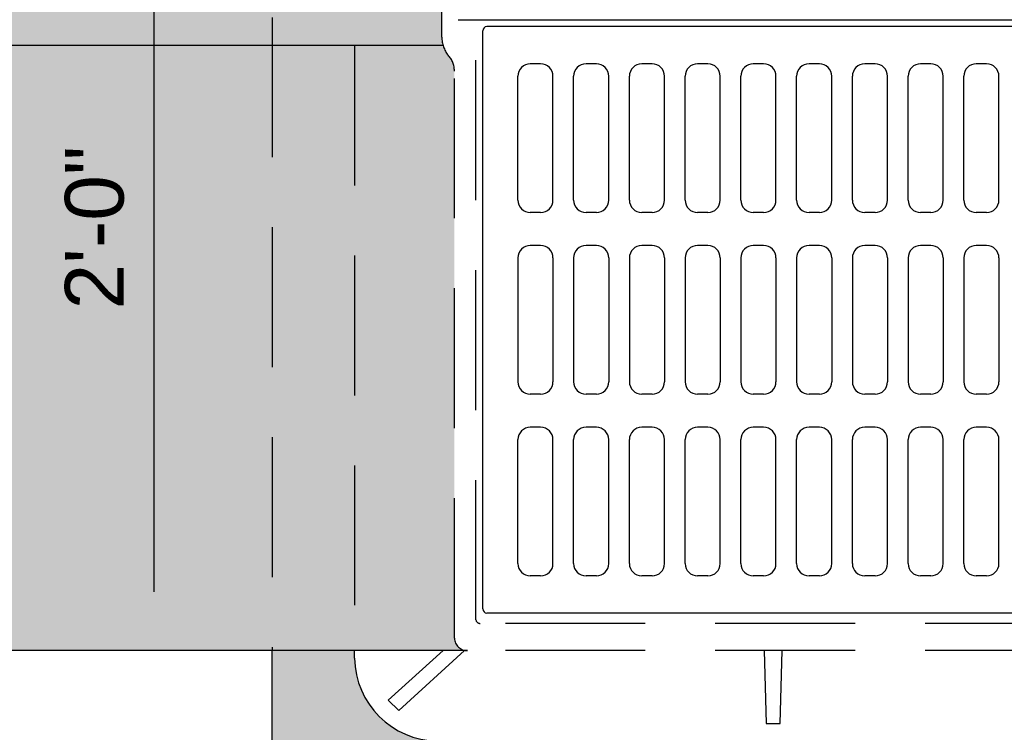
# Model space of a CAD drawing. Header units: feet. Extents: x 0 to 192, y -5 to 30.
# Tile 7 of 21: x 27.75 to 29.86, y 20.9 to 22.43. Entities that reach past the tile are written whole.
import ezdxf

# ---------------------------------------------------------------- set-up
doc = ezdxf.new("R2010")
doc.units = ezdxf.units.FT
doc.header["$MEASUREMENT"] = 0
doc.linetypes.add('F', pattern=[0.15000000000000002, 0.1, -0.05])
doc.linetypes.add('OhDOT_USTN3', pattern=[0.22, 0.165, -0.055])
for name, color, linetype in [('D-HATCH-PATT', 247, 'Continuous'), ('D-HATCH-SOLID', 255, 'Continuous'), ('D-TEXT', 9, 'Continuous'), ('DETAIL', 1, 'Continuous'), ('PV_X_EOP', 27, 'OhDOT_USTN3')]:
    doc.layers.add(name, color=color, linetype=linetype)
doc.styles.get("Standard").update_dxf_attribs({"font": 'arial.ttf'})
doc.dimstyles.get("Standard").update_dxf_attribs({"dimtxt": 0.18, "dimasz": 0.18, "dimexe": 0.18, "dimexo": 0.0625, "dimgap": 0.09, "dimtad": 0, "dimtih": 1, "dimtoh": 1, "dimdec": 4, "dimzin": 0, "dimdsep": 46, "dimtxsty": 'Standard', "dimcen": 0.09, "dimadec": 0, "dimazin": 0, "dimtfac": 1, "dimtdec": 4, "dimtofl": 0, "dimtmove": 0, "dimatfit": 3, "dimfxl": 1, "dimtolj": 1, "dimtzin": 0, "dimarcsym": 0})

# ---------------------------------------------------------------- blocks, each defined once
blk = doc.blocks.new('*D13')
at = {"layer": 'D-TEXT', "color": 0, "linetype": 'Continuous', "lineweight": -2, "transparency": 16777216}
blk.add_line((28.03931273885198, 21.19907534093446), (28.03931273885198, 22.75478686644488), dxfattribs=at)
at = {"layer": 'D-TEXT', "color": 0, "linetype": 'Continuous', "transparency": 16777216}
for points in [[(28.01831273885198, 22.75478686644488), (28.06031273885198, 22.75478686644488), (28.03931273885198, 22.88078686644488)], [(28.01831273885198, 21.19907534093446), (28.06031273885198, 21.19907534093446), (28.03931273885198, 21.07307534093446)]]:
    blk.add_solid(points, dxfattribs=at)
at = {"layer": 'Defpoints', "color": 0, "linetype": 'Continuous', "transparency": 16777216}
for p in [(28.03931273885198, 22.88078686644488), (28.29254893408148, 22.88078686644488), (28.29254893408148, 21.07307534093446)]:
    blk.add_point(p, dxfattribs=at)
at = {"layer": 'D-TEXT', "color": 0, "linetype": 'Continuous', "transparency": 16777216, "insert": (27.91198054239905, 21.9798149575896), "char_height": 0.126, "attachment_point": 5, "rotation": 90}
blk.add_mtext('\\A1;2\'-0"', dxfattribs=at)

msp = doc.modelspace()

# ---------------------------------------------------------------- hatches: boundary and pattern name
at = {"layer": 'D-HATCH-PATT', "linetype": 'Continuous'}
h = msp.add_hatch(dxfattribs=at)
h.set_pattern_fill('AR-CONC', color=256, scale=0.02125)
h.set_pattern_definition([(49.99999999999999, (-130.7826823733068, 6.369226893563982), (0.1524177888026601, -0.01333482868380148), [0.0159375, -0.1753125]), (355, (-130.7826823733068, 6.369226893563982), (-0.0294846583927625, 0.1598408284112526), [0.01275, -0.14025]), (100.45144446, (-130.7699808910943, 6.368115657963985), (0.1229331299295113, 0.1465059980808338), [0.01354479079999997, -0.1489926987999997]), (46.1842, (-130.7826823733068, 6.41172689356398), (0.2267887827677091, -0.03517284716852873), [0.02390624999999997, -0.2629687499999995]), (96.63563549, (-130.7637833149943, 6.408795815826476), (0.1986156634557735, 0.207000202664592), [0.020317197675, -0.223489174]), (351.1841639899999, (-130.7826823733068, 6.41172689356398), (0.1986156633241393, 0.2070002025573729), [0.019125, -0.2103750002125]), (21, (-130.7614323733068, 6.401101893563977), (0.1268427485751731, -0.08555651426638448), [0.0159375, -0.1753125]), (326, (-130.7614323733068, 6.401101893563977), (0.05170450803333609, 0.1540943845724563), [0.01275, -0.14025]), (71.45144474, (-130.7508621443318, 6.393972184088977), (0.1785472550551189, 0.06853786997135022), [0.013544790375, -0.1489926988]), (37.50000000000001, (-130.7826823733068, 6.369226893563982), (0.002583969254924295, 0.07073994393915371), [0, -0.13855, 0, -0.142375, 0, -0.14078125]), (7.499999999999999, (-130.7826823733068, 6.369226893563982), (0.05590227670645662, 0.08381248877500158), [0, -0.081175, 0, -0.1353625, 0, -0.05365625]), (327.5, (-130.8300698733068, 6.369226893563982), (0.1134372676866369, -0.004792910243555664), [0, -0.053125, 0, -0.16575, 0, -0.2199375]), (317.5, (-130.8513198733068, 6.369226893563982), (0.1239270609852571, 0.02127230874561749), [0, -0.0690625, 0, -0.110075, 0, -0.1561875])])
edge = h.paths.add_edge_path()
edge.add_line((31.69254893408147, 23.25096708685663), (28.29254893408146, 23.25096708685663))
edge.add_line((28.29254893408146, 23.25096708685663), (28.29254893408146, 22.88078686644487))
edge.add_line((28.29254893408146, 22.88078686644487), (28.46889906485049, 22.88078686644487))
edge.add_line((28.46889906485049, 22.88078686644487), (28.4688990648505, 22.89858956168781))
edge.add_arc((28.64516363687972, 22.89858956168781), 0.1762645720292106, 90.48737381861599, 179.999999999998, ccw=False)
edge.add_line((28.64366429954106, 23.0748477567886), (31.33693349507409, 23.0748477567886))
edge.add_arc((31.33767824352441, 22.89633538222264), 0.1785139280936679, 0.7235200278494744, 90.23903494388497, ccw=False)
edge.add_line((31.51617793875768, 22.89858956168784), (31.51617793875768, 22.88078686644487))
edge.add_line((31.51617793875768, 22.88078686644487), (31.69254893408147, 22.88078686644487))
edge.add_line((31.69254893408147, 22.88078686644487), (31.69254893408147, 23.25096708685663))
edge = h.paths.add_edge_path()
edge.add_line((30.62166116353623, 20.87901445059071), (30.62198791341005, 20.6997901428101))
edge.add_line((30.62198791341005, 20.6997901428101), (31.69254893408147, 20.70096708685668))
edge.add_line((31.69254893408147, 20.70096708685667), (31.69254893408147, 21.07366695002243))
edge.add_line((31.69254893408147, 21.07366695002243), (31.51617793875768, 21.07366695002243))
edge.add_line((31.51617793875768, 21.07366695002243), (31.51617793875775, 21.06349292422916))
edge.add_arc((31.3350565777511, 21.06013564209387), 0.1811524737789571, -88.93519295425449, 1.0619182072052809, ccw=False)
edge.add_line((31.3384229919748, 20.87901445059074), (30.62166116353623, 20.87901445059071))
edge = h.paths.add_edge_path()
edge.add_line((29.3637369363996, 20.70096708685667), (29.36369227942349, 20.87901445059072))
edge.add_line((29.36369227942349, 20.87901445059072), (28.65340931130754, 20.87901445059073))
edge.add_arc((28.65003614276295, 21.0601515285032), 0.1811684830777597, 181.0668494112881, 271.06684941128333, ccw=False)
edge.add_line((28.46889906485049, 21.05677835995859), (28.46889906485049, 21.07307534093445))
edge.add_line((28.46889906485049, 21.07307534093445), (28.29254893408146, 21.07307534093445))
edge.add_line((28.29254893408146, 21.07307534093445), (28.29254893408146, 20.70096708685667))
edge.add_line((28.29254893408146, 20.70096708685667), (29.3637369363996, 20.70096708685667))
at = {"layer": 'D-HATCH-SOLID', "linetype": 'Continuous'}
h = msp.add_hatch(color=255, dxfattribs=at)
h.dxf.hatch_style = 1
h.paths.add_polyline_path([(25.67171560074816, 22.88078686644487), (25.24672033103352, 22.88078686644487), (25.24673005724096, 22.37026798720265), (25.67171560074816, 22.37026798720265)])
h.paths.add_polyline_path([(25.67171560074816, 22.37026798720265), (25.24673005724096, 22.37026798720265), (25.24673634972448, 22.03998183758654), (25.10363984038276, 22.03998183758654), (25.38979136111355, 21.91388036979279), (25.24671560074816, 21.91388036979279), (25.24671560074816, 21.07307534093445), (25.67171560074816, 21.07307534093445)])
edge = h.paths.add_edge_path()
edge.add_arc((28.68622152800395, 22.85093494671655), 0.02989088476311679, 92.9258561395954, 180, ccw=False)
edge.add_line((28.68469578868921, 22.88078686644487), (25.74254893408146, 22.88078686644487))
edge.add_line((25.74254893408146, 22.88078686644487), (25.74254893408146, 22.37026798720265))
edge.add_line((25.74254893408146, 22.37026798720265), (28.65905352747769, 22.37026798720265))
edge.add_arc((28.72139534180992, 22.38890776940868), 0.06506875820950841, 180.6400256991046, 196.6463102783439, ccw=False)
edge.add_line((28.65633064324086, 22.38818093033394), (28.65633064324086, 22.85093494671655))
edge = h.paths.add_edge_path()
edge.add_arc((28.63674954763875, 22.31668727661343), 0.04646360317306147, 1.360219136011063, 35.80627580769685)
edge.add_arc((28.72139534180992, 22.38890776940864), 0.0650687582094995, 196.6463102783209, 223.8002770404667, ccw=False)
edge.add_line((28.65905352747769, 22.37026798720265), (25.74254893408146, 22.37026798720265))
edge.add_line((25.74254893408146, 22.37026798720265), (25.74254893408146, 21.07307534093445))
edge.add_line((25.74254893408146, 21.07307534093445), (28.7115652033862, 21.07307534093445))
edge.add_arc((28.71096198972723, 21.10084532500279), 0.02777653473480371, 181.8579664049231, 271.2443709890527, ccw=False)
edge.add_line((28.68320005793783, 21.09994475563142), (28.68320005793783, 22.31779023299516))
edge = h.paths.add_edge_path()
edge.add_line((34.24254893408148, 22.37026798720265), (31.32603243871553, 22.37026798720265))
edge.add_arc((31.26369062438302, 22.38890776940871), 0.06506875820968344, 316.1997229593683, 343.3536897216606, ccw=False)
edge.add_arc((31.34833641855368, 22.31668727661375), 0.0464636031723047, 144.1937241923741, 181.3602191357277)
edge.add_line((31.30188590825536, 22.31558432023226), (31.30188590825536, 21.10174589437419))
edge.add_arc((31.27412397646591, 21.10084532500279), 0.02777653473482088, -78.08786366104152, 1.85796640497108, ccw=False)
edge.add_line((31.27985737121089, 21.07366695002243), (34.24254893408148, 21.07366695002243))
edge.add_line((34.24254893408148, 21.07366695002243), (34.24254893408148, 22.37026798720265))
edge = h.paths.add_edge_path()
edge.add_line((34.24254893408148, 22.88078686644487), (31.29733869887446, 22.88078686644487))
edge.add_arc((31.29886443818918, 22.85093494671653), 0.02989088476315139, 5.7980287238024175e-12, 92.92585613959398, ccw=False)
edge.add_line((31.32875532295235, 22.85093494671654), (31.32875532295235, 22.38963460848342))
edge.add_arc((31.26369062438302, 22.3889077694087), 0.06506875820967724, -16.646310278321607, 0.6400256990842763, ccw=False)
edge.add_line((31.32603243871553, 22.37026798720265), (34.24254893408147, 22.37026798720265))
edge.add_line((34.24254893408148, 22.37026798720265), (34.24254893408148, 22.88078686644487))
h.paths.add_polyline_path([(34.73838699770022, 22.88078686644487), (34.31338226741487, 22.88078686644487), (34.31338226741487, 22.37026798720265), (34.73839672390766, 22.37026798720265)])
h.paths.add_polyline_path([(34.73838226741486, 21.91388036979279), (34.88145802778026, 21.91388036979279), (34.59530650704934, 22.03998183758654), (34.73840301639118, 22.03998183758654), (34.73839672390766, 22.37026798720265), (34.31338226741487, 22.37026798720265), (34.31338226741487, 21.07366695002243), (34.73838226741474, 21.07366695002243)])

# ---------------------------------------------------------------- linework, layer by layer
at = {"layer": 'D-HATCH-PATT'}
for centre, radius, start, end in [((28.75295964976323, 22.40203340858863), 0.008854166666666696, 90, 180), ((28.84592839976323, 22.3046375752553), 0.0265625, 90, 180), ((28.86806381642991, 22.3046375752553), 0.0265625, 0, 90), ((28.96545964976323, 22.3046375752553), 0.0265625, 90, 180), ((28.98759506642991, 22.3046375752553), 0.0265625, 0, 90), ((29.08499089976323, 22.3046375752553), 0.0265625, 90, 180), ((29.10712631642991, 22.3046375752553), 0.0265625, 0, 90), ((29.20452214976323, 22.3046375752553), 0.0265625, 90, 180), ((29.22665756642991, 22.3046375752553), 0.0265625, 0, 90), ((29.32405339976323, 22.3046375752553), 0.0265625, 90, 180), ((29.34618881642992, 22.3046375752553), 0.0265625, 0, 90), ((29.44358464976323, 22.3046375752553), 0.0265625, 90, 180), ((29.46572006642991, 22.3046375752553), 0.0265625, 0, 90), ((29.56311589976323, 22.3046375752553), 0.0265625, 90, 180), ((29.58525131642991, 22.3046375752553), 0.0265625, 0, 90), ((29.68264714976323, 22.3046375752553), 0.0265625, 90, 180), ((29.70478256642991, 22.3046375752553), 0.0265625, 0, 90), ((29.80217839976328, 22.3046375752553), 0.0265625, 90, 180), ((29.82431381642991, 22.3046375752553), 0.0265625, 0, 90), ((28.84592839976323, 22.0390125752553), 0.0265625, 180, 270), ((28.86806381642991, 22.0390125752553), 0.0265625, 270, 0), ((28.96545964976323, 22.0390125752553), 0.0265625, 180, 270), ((28.98759506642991, 22.0390125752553), 0.0265625, 270, 0), ((29.08499089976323, 22.0390125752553), 0.0265625, 180, 270), ((29.10712631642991, 22.0390125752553), 0.0265625, 270, 0), ((29.20452214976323, 22.0390125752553), 0.0265625, 180, 270), ((29.22665756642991, 22.0390125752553), 0.0265625, 270, 0), ((29.32405339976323, 22.0390125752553), 0.0265625, 180, 270), ((29.34618881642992, 22.0390125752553), 0.0265625, 270, 0), ((29.44358464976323, 22.0390125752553), 0.0265625, 180, 270), ((29.46572006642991, 22.0390125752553), 0.0265625, 270, 0), ((29.56311589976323, 22.0390125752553), 0.0265625, 180, 270), ((29.58525131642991, 22.0390125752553), 0.0265625, 270, 0), ((29.68264714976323, 22.0390125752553), 0.0265625, 180, 270), ((29.70478256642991, 22.0390125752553), 0.0265625, 270, 0), ((29.80217839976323, 22.0390125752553), 0.0265625, 180, 270), ((29.82431381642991, 22.0390125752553), 0.0265625, 270, 0), ((28.84592839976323, 21.91505424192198), 0.0265625, 90, 180), ((28.86806381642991, 21.91505424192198), 0.0265625, 0, 90), ((28.96545964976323, 21.91505424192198), 0.0265625, 90, 180), ((28.98759506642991, 21.91505424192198), 0.0265625, 0, 90), ((29.08499089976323, 21.91505424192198), 0.0265625, 90, 180), ((29.10712631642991, 21.91505424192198), 0.0265625, 0, 90), ((29.20452214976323, 21.91505424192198), 0.0265625, 90, 180), ((29.22665756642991, 21.91505424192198), 0.0265625, 0, 90), ((29.32405339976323, 21.91505424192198), 0.0265625, 90, 180), ((29.34618881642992, 21.91505424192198), 0.0265625, 0, 90), ((29.44358464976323, 21.91505424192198), 0.0265625, 90, 180), ((29.46572006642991, 21.91505424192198), 0.0265625, 0, 90), ((29.56311589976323, 21.91505424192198), 0.0265625, 90, 180), ((29.58525131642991, 21.91505424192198), 0.0265625, 0, 90), ((29.68264714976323, 21.91505424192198), 0.0265625, 90, 180), ((29.70478256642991, 21.91505424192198), 0.0265625, 0, 90), ((29.80217839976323, 21.91505424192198), 0.0265625, 90, 180), ((29.82431381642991, 21.91505424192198), 0.0265625, 0, 90), ((28.84592839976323, 21.64942924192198), 0.0265625, 180, 270), ((28.86806381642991, 21.64942924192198), 0.0265625, 270, 0), ((28.96545964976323, 21.64942924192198), 0.0265625, 180, 270), ((28.98759506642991, 21.64942924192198), 0.0265625, 270, 0), ((29.08499089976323, 21.64942924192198), 0.0265625, 180, 270), ((29.10712631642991, 21.64942924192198), 0.0265625, 270, 0), ((29.20452214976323, 21.64942924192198), 0.0265625, 180, 270), ((29.22665756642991, 21.64942924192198), 0.0265625, 270, 0), ((29.32405339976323, 21.64942924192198), 0.0265625, 180, 270), ((29.34618881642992, 21.64942924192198), 0.0265625, 270, 0), ((29.44358464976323, 21.64942924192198), 0.0265625, 180, 270), ((29.46572006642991, 21.64942924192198), 0.0265625, 270, 0), ((29.56311589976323, 21.64942924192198), 0.0265625, 180, 270), ((29.58525131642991, 21.64942924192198), 0.0265625, 270, 0), ((29.68264714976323, 21.64942924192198), 0.0265625, 180, 270), ((29.70478256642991, 21.64942924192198), 0.0265625, 270, 0), ((29.80217839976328, 21.64942924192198), 0.0265625, 180, 270), ((29.82431381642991, 21.64942924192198), 0.0265625, 270, 0), ((28.84592839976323, 21.52547090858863), 0.0265625, 90, 180), ((28.86806381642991, 21.52547090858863), 0.0265625, 0, 90), ((28.96545964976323, 21.52547090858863), 0.0265625, 90, 180), ((28.98759506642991, 21.52547090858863), 0.0265625, 0, 90), ((29.08499089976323, 21.52547090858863), 0.0265625, 90, 180), ((29.10712631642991, 21.52547090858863), 0.0265625, 0, 90), ((29.20452214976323, 21.52547090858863), 0.0265625, 90, 180), ((29.22665756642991, 21.52547090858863), 0.0265625, 0, 90), ((29.32405339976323, 21.52547090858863), 0.0265625, 90, 180), ((29.34618881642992, 21.52547090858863), 0.0265625, 0, 90), ((29.44358464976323, 21.52547090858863), 0.0265625, 90, 180), ((29.46572006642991, 21.52547090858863), 0.0265625, 0, 90), ((29.56311589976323, 21.52547090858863), 0.0265625, 90, 180), ((29.58525131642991, 21.52547090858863), 0.0265625, 0, 90), ((29.68264714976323, 21.52547090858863), 0.0265625, 90, 180), ((29.70478256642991, 21.52547090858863), 0.0265625, 0, 90), ((29.80217839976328, 21.52547090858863), 0.0265625, 90, 180), ((29.82431381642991, 21.52547090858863), 0.0265625, 0, 90), ((28.84592839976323, 21.25984590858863), 0.0265625, 180, 270), ((28.86806381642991, 21.25984590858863), 0.0265625, 270, 0), ((28.96545964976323, 21.25984590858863), 0.0265625, 180, 270), ((28.98759506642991, 21.25984590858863), 0.0265625, 270, 0), ((29.08499089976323, 21.25984590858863), 0.0265625, 180, 270), ((29.10712631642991, 21.25984590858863), 0.0265625, 270, 0), ((29.20452214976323, 21.25984590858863), 0.0265625, 180, 270), ((29.22665756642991, 21.25984590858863), 0.0265625, 270, 0), ((29.32405339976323, 21.25984590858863), 0.0265625, 180, 270), ((29.34618881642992, 21.25984590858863), 0.0265625, 270, 0), ((29.44358464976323, 21.25984590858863), 0.0265625, 180, 270), ((29.46572006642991, 21.25984590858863), 0.0265625, 270, 0), ((29.56311589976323, 21.25984590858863), 0.0265625, 180, 270), ((29.58525131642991, 21.25984590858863), 0.0265625, 270, 0), ((29.68264714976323, 21.25984590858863), 0.0265625, 180, 270), ((29.70478256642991, 21.25984590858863), 0.0265625, 270, 0), ((29.80217839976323, 21.25984590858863), 0.0265625, 180, 270), ((29.82431381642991, 21.25984590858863), 0.0265625, 270, 0), ((28.75295964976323, 21.1624500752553), 0.008854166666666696, 180, 270)]:
    msp.add_arc(centre, radius, start, end, dxfattribs=at)
at = {"layer": 'D-TEXT'}
for p, q in [((28.69098048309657, 22.42573033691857), (31.29410548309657, 22.42573033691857)), ((28.7441054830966, 21.1624500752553), (28.7441054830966, 22.40203340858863)), ((31.23212631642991, 22.41088757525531), (28.75295964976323, 22.41088757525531)), ((28.86806381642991, 22.3312000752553), (28.84592839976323, 22.3312000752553)), ((28.98759506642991, 22.3312000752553), (28.96545964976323, 22.3312000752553)), ((29.10712631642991, 22.3312000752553), (29.08499089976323, 22.3312000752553)), ((29.22665756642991, 22.3312000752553), (29.20452214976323, 22.3312000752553)), ((29.34618881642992, 22.3312000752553), (29.32405339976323, 22.3312000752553)), ((29.46572006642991, 22.3312000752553), (29.44358464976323, 22.3312000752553)), ((29.58525131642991, 22.3312000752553), (29.56311589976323, 22.3312000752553)), ((29.70478256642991, 22.3312000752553), (29.68264714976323, 22.3312000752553)), ((29.82431381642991, 22.3312000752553), (29.80217839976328, 22.3312000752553)), ((28.81936589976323, 22.0390125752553), (28.81936589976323, 22.3046375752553)), ((28.89462631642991, 22.0390125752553), (28.89462631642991, 22.3046375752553)), ((28.93889714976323, 22.0390125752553), (28.93889714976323, 22.3046375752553)), ((29.01415756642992, 22.0390125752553), (29.01415756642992, 22.3046375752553)), ((29.05842839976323, 22.0390125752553), (29.05842839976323, 22.3046375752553)), ((29.13368881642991, 22.0390125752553), (29.13368881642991, 22.3046375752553)), ((29.17795964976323, 22.0390125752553), (29.17795964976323, 22.3046375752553)), ((29.25322006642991, 22.0390125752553), (29.25322006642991, 22.3046375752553)), ((29.29749089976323, 22.0390125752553), (29.29749089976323, 22.3046375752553)), ((29.37275131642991, 22.0390125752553), (29.37275131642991, 22.3046375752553)), ((29.41702214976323, 22.0390125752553), (29.41702214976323, 22.3046375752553)), ((29.49228256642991, 22.0390125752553), (29.49228256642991, 22.3046375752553)), ((29.53655339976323, 22.0390125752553), (29.53655339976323, 22.3046375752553)), ((29.61181381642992, 22.0390125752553), (29.61181381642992, 22.3046375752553)), ((29.65608464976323, 22.0390125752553), (29.65608464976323, 22.3046375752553)), ((29.73134506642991, 22.0390125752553), (29.73134506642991, 22.3046375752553)), ((29.77561589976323, 22.0390125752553), (29.77561589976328, 22.3046375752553)), ((29.85087631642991, 22.0390125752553), (29.85087631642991, 22.3046375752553)), ((28.86806381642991, 22.01245007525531), (28.84592839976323, 22.01245007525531)), ((28.98759506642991, 22.01245007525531), (28.96545964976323, 22.01245007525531)), ((29.10712631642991, 22.01245007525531), (29.08499089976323, 22.01245007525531)), ((29.22665756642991, 22.01245007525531), (29.20452214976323, 22.01245007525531)), ((29.34618881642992, 22.01245007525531), (29.32405339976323, 22.01245007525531)), ((29.46572006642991, 22.01245007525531), (29.44358464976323, 22.01245007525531)), ((29.58525131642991, 22.01245007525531), (29.56311589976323, 22.01245007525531)), ((29.70478256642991, 22.01245007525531), (29.68264714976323, 22.01245007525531)), ((29.82431381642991, 22.01245007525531), (29.80217839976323, 22.01245007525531)), ((28.86806381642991, 21.94161674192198), (28.84592839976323, 21.94161674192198)), ((28.98759506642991, 21.94161674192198), (28.96545964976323, 21.94161674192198)), ((29.10712631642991, 21.94161674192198), (29.08499089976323, 21.94161674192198)), ((29.22665756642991, 21.94161674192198), (29.20452214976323, 21.94161674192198)), ((29.34618881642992, 21.94161674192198), (29.32405339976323, 21.94161674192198)), ((29.46572006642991, 21.94161674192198), (29.44358464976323, 21.94161674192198)), ((29.58525131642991, 21.94161674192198), (29.56311589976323, 21.94161674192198)), ((29.70478256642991, 21.94161674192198), (29.68264714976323, 21.94161674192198)), ((29.82431381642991, 21.94161674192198), (29.80217839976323, 21.94161674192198)), ((28.81936589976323, 21.91505424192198), (28.81936589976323, 21.64942924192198)), ((28.89462631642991, 21.91505424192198), (28.89462631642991, 21.64942924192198)), ((28.93889714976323, 21.91505424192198), (28.93889714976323, 21.64942924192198)), ((29.01415756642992, 21.91505424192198), (29.01415756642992, 21.64942924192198)), ((29.05842839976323, 21.91505424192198), (29.05842839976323, 21.64942924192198)), ((29.13368881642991, 21.91505424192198), (29.13368881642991, 21.64942924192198)), ((29.17795964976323, 21.91505424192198), (29.17795964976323, 21.64942924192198)), ((29.25322006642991, 21.91505424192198), (29.25322006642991, 21.64942924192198)), ((29.29749089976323, 21.91505424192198), (29.29749089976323, 21.64942924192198)), ((29.37275131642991, 21.91505424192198), (29.37275131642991, 21.64942924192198)), ((29.41702214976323, 21.91505424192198), (29.41702214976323, 21.64942924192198)), ((29.49228256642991, 21.91505424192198), (29.49228256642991, 21.64942924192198)), ((29.53655339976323, 21.91505424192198), (29.53655339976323, 21.64942924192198)), ((29.61181381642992, 21.91505424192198), (29.61181381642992, 21.64942924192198)), ((29.65608464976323, 21.91505424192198), (29.65608464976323, 21.64942924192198)), ((29.73134506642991, 21.91505424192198), (29.73134506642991, 21.64942924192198)), ((29.77561589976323, 21.91505424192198), (29.77561589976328, 21.64942924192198)), ((29.85087631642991, 21.91505424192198), (29.85087631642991, 21.64942924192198)), ((28.86806381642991, 21.62286674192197), (28.84592839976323, 21.62286674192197)), ((28.98759506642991, 21.62286674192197), (28.96545964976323, 21.62286674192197)), ((29.10712631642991, 21.62286674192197), (29.08499089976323, 21.62286674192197)), ((29.22665756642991, 21.62286674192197), (29.20452214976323, 21.62286674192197)), ((29.34618881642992, 21.62286674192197), (29.32405339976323, 21.62286674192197)), ((29.46572006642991, 21.62286674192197), (29.44358464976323, 21.62286674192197)), ((29.58525131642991, 21.62286674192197), (29.56311589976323, 21.62286674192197)), ((29.70478256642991, 21.62286674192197), (29.68264714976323, 21.62286674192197)), ((29.82431381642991, 21.62286674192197), (29.80217839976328, 21.62286674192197)), ((28.86806381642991, 21.55203340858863), (28.84592839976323, 21.55203340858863)), ((28.98759506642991, 21.55203340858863), (28.96545964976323, 21.55203340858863)), ((29.10712631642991, 21.55203340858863), (29.08499089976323, 21.55203340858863)), ((29.22665756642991, 21.55203340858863), (29.20452214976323, 21.55203340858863)), ((29.34618881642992, 21.55203340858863), (29.32405339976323, 21.55203340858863)), ((29.46572006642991, 21.55203340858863), (29.44358464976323, 21.55203340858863)), ((29.58525131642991, 21.55203340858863), (29.56311589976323, 21.55203340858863)), ((29.70478256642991, 21.55203340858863), (29.68264714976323, 21.55203340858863)), ((29.82431381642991, 21.55203340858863), (29.80217839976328, 21.55203340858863)), ((28.81936589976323, 21.25984590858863), (28.81936589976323, 21.52547090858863)), ((28.89462631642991, 21.25984590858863), (28.89462631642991, 21.52547090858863)), ((28.93889714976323, 21.25984590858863), (28.93889714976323, 21.52547090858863)), ((29.01415756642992, 21.25984590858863), (29.01415756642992, 21.52547090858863)), ((29.05842839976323, 21.25984590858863), (29.05842839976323, 21.52547090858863)), ((29.13368881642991, 21.25984590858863), (29.13368881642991, 21.52547090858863)), ((29.17795964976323, 21.25984590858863), (29.17795964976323, 21.52547090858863)), ((29.25322006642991, 21.25984590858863), (29.25322006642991, 21.52547090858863)), ((29.29749089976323, 21.25984590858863), (29.29749089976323, 21.52547090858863)), ((29.37275131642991, 21.25984590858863), (29.37275131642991, 21.52547090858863)), ((29.41702214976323, 21.25984590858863), (29.41702214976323, 21.52547090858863)), ((29.49228256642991, 21.25984590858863), (29.49228256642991, 21.52547090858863)), ((29.53655339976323, 21.25984590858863), (29.53655339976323, 21.52547090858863)), ((29.61181381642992, 21.25984590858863), (29.61181381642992, 21.52547090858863)), ((29.65608464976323, 21.25984590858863), (29.65608464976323, 21.52547090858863)), ((29.73134506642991, 21.25984590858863), (29.73134506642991, 21.52547090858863)), ((29.77561589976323, 21.25984590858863), (29.77561589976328, 21.52547090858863)), ((29.85087631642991, 21.25984590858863), (29.85087631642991, 21.52547090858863)), ((28.86806381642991, 21.23328340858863), (28.84592839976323, 21.23328340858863)), ((28.98759506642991, 21.23328340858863), (28.96545964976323, 21.23328340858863)), ((29.10712631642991, 21.23328340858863), (29.08499089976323, 21.23328340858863)), ((29.22665756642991, 21.23328340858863), (29.20452214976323, 21.23328340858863)), ((29.34618881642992, 21.23328340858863), (29.32405339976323, 21.23328340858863)), ((29.46572006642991, 21.23328340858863), (29.44358464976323, 21.23328340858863)), ((29.58525131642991, 21.23328340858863), (29.56311589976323, 21.23328340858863)), ((29.70478256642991, 21.23328340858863), (29.68264714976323, 21.23328340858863)), ((29.82431381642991, 21.23328340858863), (29.80217839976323, 21.23328340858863)), ((31.23212631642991, 21.15359590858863), (28.75295964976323, 21.15359590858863))]:
    msp.add_line(p, q, dxfattribs=at)
at = {"layer": 'DETAIL', "linetype": 'Continuous'}
msp.add_line((28.65906447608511, 22.37026798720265), (25.74254893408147, 22.37026798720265), dxfattribs=at)
for points in [[(28.71156520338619, 21.07307534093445), (25.24671560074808, 21.07307534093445)], [(28.29254893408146, 20.70096708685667), (28.29254893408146, 21.07307534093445)]]:
    msp.add_lwpolyline(points, dxfattribs=at)
at = {"layer": 'PV_X_EOP', "linetype": 'F', "ltscale": 3}
for points in [[(28.29254893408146, 22.88078686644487), (28.29254893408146, 21.07307534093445)], [(28.46889906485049, 22.37026798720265), (28.46889906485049, 21.07366695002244)], [(28.70522859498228, 21.07366695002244), (28.56378342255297, 20.94470223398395), (28.54139224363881, 20.96709341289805), (28.65889650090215, 21.07307534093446)], [(29.34747468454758, 21.07366695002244), (29.35195292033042, 20.91692869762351), (29.38180484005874, 20.91692869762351), (29.38628307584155, 21.07366695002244)]]:
    msp.add_lwpolyline(points, dxfattribs=at)
msp.add_lwpolyline([(29.99254298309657, 22.88078686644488), (31.30039017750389, 22.88078686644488, -0.3993346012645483), (31.32875532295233, 22.85093494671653), (31.32875532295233, 22.38818093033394, -0.1606299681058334), (31.31555970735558, 22.34961983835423), (31.3155597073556, 22.34961983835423, 0.205707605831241), (31.30188590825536, 22.31558432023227), (31.30188590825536, 21.09994475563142, -0.4110803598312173), (31.27352076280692, 21.07307534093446), (29.99254298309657, 21.07307534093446), (28.71156520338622, 21.07307534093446, -0.4110803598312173), (28.68320005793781, 21.09994475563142), (28.68320005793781, 22.31558432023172, 0.2057076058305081), (28.66952625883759, 22.34961983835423), (28.66952625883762, 22.34961983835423, -0.1606299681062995), (28.65633064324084, 22.38818093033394), (28.65633064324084, 22.85093494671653, -0.3993346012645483), (28.68469578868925, 22.88078686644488)], format="xyb", close=True, dxfattribs=at)
for points in [[(29.99254298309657, 21.1312924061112), (28.73843461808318, 21.1312924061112, -0.3619386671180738), (28.72947814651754, 21.13875314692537), (28.72947814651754, 22.42573033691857)], [(31.51617793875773, 21.07366695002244), (31.51617793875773, 21.05677835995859, -0.4033831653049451), (31.33842299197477, 20.87901445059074), (28.64666297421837, 20.87901445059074, -0.4033477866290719), (28.46889906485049, 21.05677835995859), (28.46889906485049, 21.07307534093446)]]:
    msp.add_lwpolyline(points, format="xyb", dxfattribs=at)

# ---------------------------------------------------------------- dimensions: what is measured, and where the dimension line sits
at = {"layer": 'D-TEXT', "linetype": 'Continuous'}
dim = msp.add_linear_dim(base=(28.03931273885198, 22.88078686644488), p1=(28.29254893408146, 21.07307534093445), p2=(28.29254893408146, 22.88078686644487), angle=90, text='2\'-0"', dimstyle='Standard', override={"dimscale": 0.7, "dimtad": 1, "dimtih": 0, "dimtoh": 0, "dimse1": 1, "dimse2": 1}, dxfattribs=at)
dim.commit()
dim.dimension.update_dxf_attribs({"geometry": '*D13', "text_midpoint": (28.03931273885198, 21.9798149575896), "dimtype": 161})

doc.saveas('drawing.dxf')
